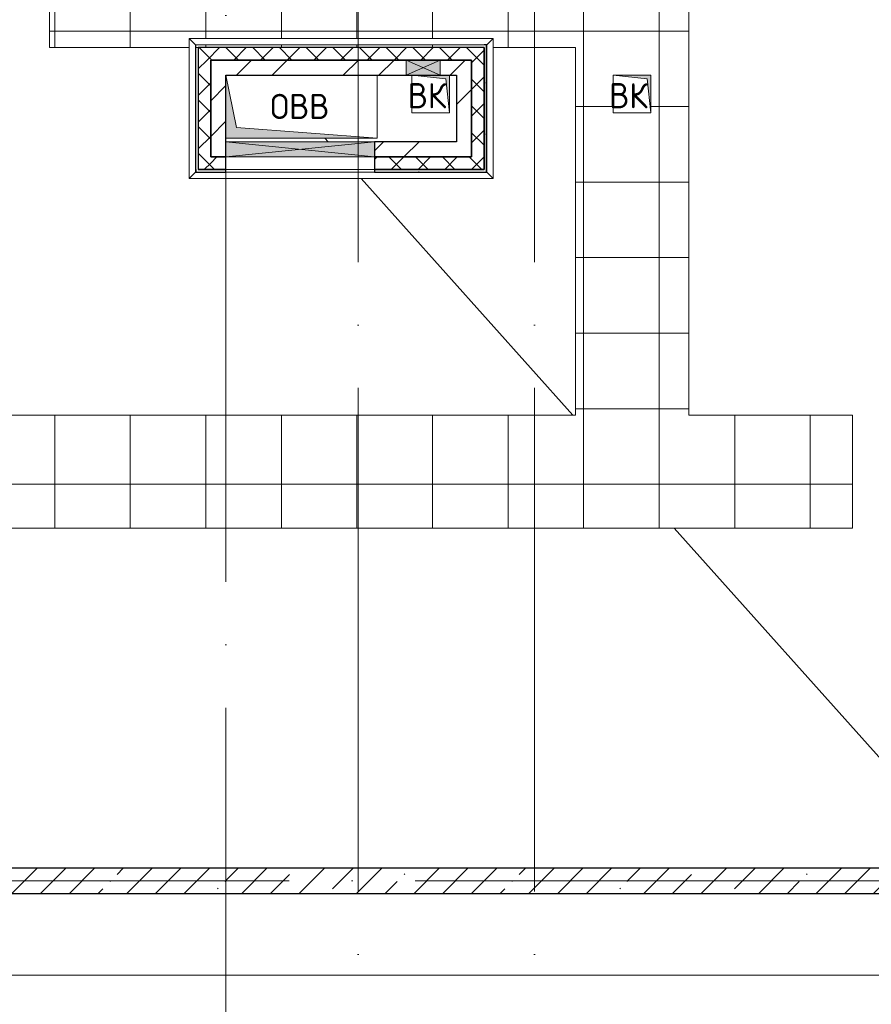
# Model space of a CAD drawing. Header units: millimetres. Extents: x -30540 to 150652, y -11730 to 123410.
# Tile 38 of 113: x 35723 to 42485, y 74469 to 82291. Entities that reach past the tile are written whole.
import ezdxf

# ---------------------------------------------------------------- set-up
doc = ezdxf.new("R2010")
doc.units = ezdxf.units.MM
doc.linetypes.add('ADSK_Линия сетки', pattern=[5000, 4000, -500, 0, -500])
for name, color, linetype, lineweight in [('A-____-NOTE-TEXT', 7, 'Continuous', 18), ('A-FLOR-____-OTLN', 7, 'Continuous', 18), ('A-GENM-____-OTLN', 7, 'Continuous', 18), ('A-GLAZ-____-MCUT', 7, 'Continuous', 9), ('A-GLAZ-____-OTLN', 7, 'Continuous', 18), ('A-ROOF-____-OTLN', 7, 'Continuous', 18), ('A-ROOF-____-PATT', 7, 'Continuous', 18), ('A-WALL-____-MCUT', 7, 'Continuous', 40), ('A-WALL-____-OTLN', 7, 'Continuous', 18), ('A-WALL-____-PATT', 7, 'Continuous', 40), ('I-WALL-____-MCUT', 7, 'Continuous', 40), ('I-WALL-____-OTLN', 7, 'Continuous', 18), ('M-EQPM-____-OTLN', 7, 'Continuous', 18), ('S-GRID-____-OTLN', 7, 'Continuous', 9)]:
    doc.layers.add(name, color=color, linetype=linetype, lineweight=lineweight)
doc.styles.add('GOST Common', font='GOST_Common.ttf', dxfattribs={"height": 200})
pattern_1 = [(45, (0, 0), (-424.264, 424.264), []), (45, (0, 282.8), (-424.264, 424.264), [])]
pattern_2 = [(45, (0, 0), (-106.06602, 106.06602), []), (135, (0, 0), (-106.06602, -106.06602), [])]
pattern_3 = [(0, (0, 0), (406.4, 101.6), [6.706, -298.094, 6.706, -298.094, -1625.6]), (0, (0, 0), (406.4, 101.6), [-609.6, 6.706, -602.894, 6.706, -298.094, -711.2]), (0, (0, 0), (406.4, 101.6), [-1524, 6.706, -196.494, 6.706, -501.294]), (120, (152.4, 50.8), (-291.18818, 301.15272), [6.706, -298.094, 6.706, -298.094, -1625.6]), (120, (152.4, 50.8), (-291.18818, 301.15272), [-609.6, 6.706, -602.894, 6.706, -298.094, -711.2]), (120, (152.4, 50.8), (-291.18818, 301.15272), [-1524, 6.706, -196.494, 6.706, -501.294]), (240, (203.2, 254), (-115.21182, -402.75272), [6.706, -298.094, 6.706, -298.094, -1625.6]), (240, (203.2, 254), (-115.21182, -402.75272), [-609.6, 6.706, -602.894, 6.706, -298.094, -711.2]), (240, (203.2, 254), (-115.21182, -402.75272), [-1524, 6.706, -196.494, 6.706, -501.294])]

# ---------------------------------------------------------------- blocks, each defined once
blk = doc.blocks.new('АР_Канал вертикальный прямоугольный - ОВВ-7241357-Кровля ЭЛ')
at = {"layer": 'M-EQPM-____-OTLN', "lineweight": 13, "true_color": 0xe2e2e2}
blk.add_hatch(color=254, dxfattribs=at).paths.add_polyline_path([(600, -250), (-515, -165), (-600, 250), (-600, -250)])
at = {"layer": 'M-EQPM-____-OTLN', "color": 253, "lineweight": 13, "true_color": 0xaaaaaa}
for p, q in [((-600, 250), (-515, -165)), ((-600, 250), (-515, -165)), ((600, 250), (600, -250)), ((600, -250), (600, 250)), ((-515, -165), (600, -250)), ((-515, -165), (600, -250)), ((600, -250), (-600, -250)), ((600, -250), (-600, -250)), ((-600, -250), (600, -250))]:
    blk.add_line(p, q, dxfattribs=at)
blk = doc.blocks.new('АР_Канал вертикальный прямоугольный - ВК-6784643-Кровля ЭЛ')
at = {"layer": 'M-EQPM-____-OTLN', "lineweight": 13, "true_color": 0xe2e2e2}
blk.add_hatch(color=254, dxfattribs=at).paths.add_polyline_path([(-150, 150), (-150, -150), (150, -150), (-120, -120)])
at = {"layer": 'M-EQPM-____-OTLN', "color": 253, "lineweight": 13, "true_color": 0xaaaaaa}
for p, q in [((-150, 150), (-120, -120)), ((-150, 150), (-120, -120)), ((-150, -150), (-150, 150)), ((-150, 150), (150, 150)), ((-150, -150), (-150, 150)), ((150, 150), (-150, 150)), ((-150, 150), (-150, -150)), ((150, 150), (150, -150)), ((150, -150), (150, 150)), ((150, -150), (-150, -150)), ((150, -150), (-150, -150)), ((-150, -150), (150, -150)), ((-120, -120), (150, -150)), ((-120, -120), (150, -150))]:
    blk.add_line(p, q, dxfattribs=at)
blk = doc.blocks.new('АР_Канал вертикальный прямоугольный - ВК-V37-Кровля ЭЛ')
at = {"layer": 'M-EQPM-____-OTLN', "lineweight": 13, "true_color": 0xe2e2e2}
blk.add_hatch(color=254, dxfattribs=at).paths.add_polyline_path([(-150, 150), (-150, -150), (150, -150), (-120, -120), (-145.3, 107.9)])
at = {"layer": 'M-EQPM-____-OTLN', "color": 253, "lineweight": 13, "true_color": 0xaaaaaa}
for p, q in [((-150, 150), (-120, -120)), ((-150, 150), (-120, -120)), ((-150, -150), (-150, 150)), ((-150, 150), (150, 150)), ((-150, -150), (-150, 150)), ((150, 150), (-150, 150)), ((-150, 150), (-150, -150)), ((150, 150), (150, -150)), ((150, -150), (150, 150)), ((-120, -120), (150, -150)), ((-120, -120), (150, -150))]:
    blk.add_line(p, q, dxfattribs=at)
blk = doc.blocks.new('АР_Отверстие прямоугольное1 - ВК 2-7684283-Кровля ЭЛ')
at = {"layer": 'A-GLAZ-____-OTLN', "lineweight": 13, "true_color": 0xf0f0f0}
blk.add_hatch(color=7, dxfattribs=at).paths.add_polyline_path([(-10, 60), (-10, -60), (260, -60), (260, 60)])
at = {"layer": 'A-GLAZ-____-MCUT', "color": 253, "lineweight": 15, "true_color": 0xaaaaaa}
for p, q in [((-10, 60), (-10, -60)), ((260, 60), (260, -60))]:
    blk.add_line(p, q, dxfattribs=at)
at = {"layer": 'A-GLAZ-____-OTLN', "color": 253, "lineweight": 5, "true_color": 0xaaaaaa}
for p, q in [((260, 60), (-10, -60)), ((-10, 60), (260, -60))]:
    blk.add_line(p, q, dxfattribs=at)
at = {"layer": 'A-GLAZ-____-OTLN', "color": 253, "lineweight": 13, "true_color": 0xaaaaaa}
for p, q in [((260, 60), (-10, 60)), ((-10, 60), (-10, -60)), ((260, -60), (260, 60)), ((-10, -60), (260, -60))]:
    blk.add_line(p, q, dxfattribs=at)
blk = doc.blocks.new('АР_Отверстие прямоугольное - ОВВ-7127062-Кровля ЭЛ')
at = {"layer": 'A-GLAZ-____-OTLN', "lineweight": 13, "true_color": 0xf0f0f0}
blk.add_hatch(color=7, dxfattribs=at).paths.add_polyline_path([(715, 60), (-465, 60), (-465, -60), (715, -60)])
at = {"layer": 'A-GLAZ-____-MCUT', "color": 253, "lineweight": 15, "true_color": 0xaaaaaa}
for p, q in [((-465, 60), (-465, -60)), ((715, 60), (715, -60))]:
    blk.add_line(p, q, dxfattribs=at)
at = {"layer": 'A-GLAZ-____-OTLN', "color": 253, "lineweight": 5, "true_color": 0xaaaaaa}
for p, q in [((715, 60), (-465, -60)), ((-465, 60), (715, -60))]:
    blk.add_line(p, q, dxfattribs=at)
at = {"layer": 'A-GLAZ-____-OTLN', "color": 253, "lineweight": 13, "true_color": 0xaaaaaa}
for p, q in [((715, 60), (-465, 60)), ((-465, 60), (-465, -60)), ((715, -60), (715, 60)), ((-465, -60), (715, -60))]:
    blk.add_line(p, q, dxfattribs=at)
blk = doc.blocks.new('_GM_Dt-St-D_Фартук гнутый из оцинкованной стали_Пристенный_Тип 1__c-верхняя кромка с отгибом_ - ФС-1_3_50х70У100-1_5_t__RAL7016-7323475-Кровля ЭЛ')
at = {"layer": 'A-GENM-____-OTLN', "color": 253, "lineweight": 13, "true_color": 0xaaaaaa}
for p, q in [((0, 50), (2413, 50)), ((50, 0), (0, 50)), ((50, 0), (2363, 0)), ((50, 0), (50, -1.5)), ((2413, 50), (2363, 0)), ((2363, -1.5), (2363, 0)), ((50, -1.5), (2341.5, -1.5))]:
    blk.add_line(p, q, dxfattribs=at)
blk = doc.blocks.new('_GM_Dt-St-D_Фартук гнутый из оцинкованной стали_Пристенный_Тип 1__c-верхняя кромка с отгибом_ - ФС-1_3_50х70У100-1_5_t__RAL7016-V42-Кровля ЭЛ')
at = {"layer": 'A-GENM-____-OTLN', "color": 253, "lineweight": 13, "true_color": 0xaaaaaa}
for p, q in [((50, 1.5), (50, 0)), ((2363, 0), (50, 0)), ((2363, 0), (2363, 1.5)), ((2363, 0), (2413, -50)), ((0, -50), (50, 0)), ((2413, -50), (0, -50))]:
    blk.add_line(p, q, dxfattribs=at)
blk = doc.blocks.new('_GM_Dt-St-D_Фартук гнутый из оцинкованной стали_Пристенный_Тип 1__c-верхняя кромка с отгибом_ - ФС-1_3_50х70У100-1_5_t__RAL7016-V40-Кровля ЭЛ')
at = {"layer": 'A-GENM-____-OTLN', "color": 253, "lineweight": 13, "true_color": 0xaaaaaa}
for p, q in [((0, -50), (50, 0)), ((50, 1.5), (50, 0)), ((1041.5, 1.5), (50, 1.5)), ((1063, 0), (50, 0)), ((1063, 0), (1063, 1.5)), ((1063, 0), (1113, -50)), ((1113, -50), (0, -50))]:
    blk.add_line(p, q, dxfattribs=at)
blk = doc.blocks.new('_GM_Dt-St-D_Фартук гнутый из оцинкованной стали_Пристенный_Тип 1__c-верхняя кромка с отгибом_ - ФС-1_3_50х70У100-1_5_t__RAL7016-V41-Кровля ЭЛ')
at = {"layer": 'A-GENM-____-OTLN', "color": 253, "lineweight": 13, "true_color": 0xaaaaaa}
for p, q in [((0, 50), (1113, 50)), ((50, 0), (0, 50)), ((50, 0), (1063, 0)), ((50, 0), (50, -1.5)), ((1113, 50), (1063, 0)), ((1063, -1.5), (1063, 0))]:
    blk.add_line(p, q, dxfattribs=at)
blk = doc.blocks.new('Наметкина 10_РД_АР_К2_отсоединено_rvt-1-Кровля ЭЛ')
at = {"layer": 'A-ROOF-____-PATT', "lineweight": 5, "true_color": 0xaaaaaa}
h = blk.add_hatch(dxfattribs=at)
h.set_pattern_fill('FP_14', color=253, style=0, pattern_type=2)
h.set_pattern_definition([(0, (0, 0), (0, 600), []), (90, (0, 0), (-600, 4e-14), [])])
h.paths.add_polyline_path([(27769, 76550), (31760.3, 76550), (31760.3, 78250), (42335.3, 78250), (42335.3, 79150), (41035.3, 79150), (41035.3, 82970), (36860.3, 82970), (36860.3, 83378.5), (36788.8, 83378.5), (36788.8, 88221.5), (36860.3, 88221.5), (36860.3, 89378.5), (35063.8, 89378.5), (35063.8, 94501.5), (35113.8, 94451.5), (35115.3, 96920), (35655.3, 96920), (35655.3, 98020), (33835.3, 98020), (33835.3, 89370), (33814.9, 89370), (33814.9, 88528.9), (33809.9, 88484.4), (33795.1, 88442.1), (33771.3, 88404.2), (33758.6, 88391.5), (35360.3, 88391.5), (35360.3, 84915), (34135.3, 84915), (34135.3, 83540.9), (34235.3, 83540.9), (34235.3, 83550), (34535.3, 83550), (34535.3, 83540.9), (35960.3, 83540.9), (35960.3, 82070), (37068.8, 82070), (37068.8, 82141.5), (39481.8, 82141.5), (39481.8, 82070), (40135.3, 82070), (40135.3, 79150), (30710.3, 79150), (30710.3, 77150), (28710.3, 77150), (28710.3, 83250), (27710.3, 83250), (27710.3, 76550)])
h.paths.add_polyline_path([(40705.3, 81550), (40435.3, 81550), (40435.3, 81850), (40735.3, 81850), (40735.3, 81550)])
h.paths.add_polyline_path([(37986.9, 82070), (39410.3, 82070), (39410.3, 82090), (37120.3, 82090), (37120.3, 82070), (37240.3, 82070)])
h.paths.add_polyline_path([(26413.8, 85800), (26413.8, 88391.5), (28235.3, 88391.5), (28235.3, 88420), (29635.3, 88420), (29635.3, 88391.5), (29832.2, 88391.5), (29860.2, 88409.1), (29902.4, 88423.9), (29946.9, 88428.9), (33614.9, 88428.9), (33645.8, 88433.8), (33673.7, 88448), (33695.8, 88470.1), (33710, 88498), (33714.9, 88528.9), (33714.9, 89370), (25505.3, 89370), (25505.3, 85800)])
h.paths.add_polyline_path([(35720.3, 87975), (35470.3, 87975), (35470.3, 88225), (35720.3, 88225), (35720.3, 88200)])
h.paths.add_polyline_path([(36860.3, 88150), (36860.3, 88170), (36840.3, 88170), (36840.3, 88150)])
h.paths.add_polyline_path([(35695.3, 88975), (35470.3, 88975), (35470.3, 89225), (35720.3, 89225), (35720.3, 88975)])
at = {"layer": 'A-WALL-____-PATT', "lineweight": 5, "true_color": 0xaaaaaa}
h = blk.add_hatch(dxfattribs=at)
h.set_pattern_fill('FP_13', color=253, style=0, pattern_type=2)
h.set_pattern_definition(pattern_2)
h.paths.add_polyline_path([(39310.3, 81970), (39310.3, 82070), (37140.3, 82070), (37140.3, 81970), (39060.3, 81970)])
h = blk.add_hatch(dxfattribs=at)
h.set_pattern_fill('FP_13', color=253, style=0, pattern_type=2)
h.set_pattern_definition(pattern_2)
h.paths.add_polyline_path([(39410.3, 81200), (39410.3, 82070), (39310.3, 82070), (39310.3, 81200)])
h = blk.add_hatch(dxfattribs=at)
h.set_pattern_fill('FP_16', color=253, style=0, pattern_type=2)
h.set_pattern_definition(pattern_3)
h.paths.add_polyline_path([(39430.3, 81080), (39430.3, 82090), (39410.3, 82090), (39410.3, 81080)])
h = blk.add_hatch(dxfattribs=at)
h.set_pattern_fill('FP_13', color=253, style=0, pattern_type=2)
h.set_pattern_definition(pattern_2)
h.paths.add_polyline_path([(37240.3, 81100), (37240.3, 81970), (37140.3, 81970), (37140.3, 81100)])
h = blk.add_hatch(dxfattribs=at)
h.set_pattern_fill('FP_12', color=253, style=0, pattern_type=2)
h.set_pattern_definition(pattern_1)
h.paths.add_polyline_path([(37360.3, 81200), (37360.3, 81970), (37240.3, 81970), (37240.3, 81200)])
h = blk.add_hatch(dxfattribs=at)
h.set_pattern_fill('FP_12', color=253, style=0, pattern_type=2)
h.set_pattern_definition(pattern_1)
h.paths.add_polyline_path([(39060.3, 81850), (39190.3, 81850), (39190.3, 81970), (37360.3, 81970), (37360.3, 81850), (38790.3, 81850)])
h = blk.add_hatch(dxfattribs=at)
h.set_pattern_fill('FP_12', color=253, style=0, pattern_type=2)
h.set_pattern_definition(pattern_1)
h.paths.add_polyline_path([(39310.3, 81320), (39310.3, 81970), (39190.3, 81970), (39190.3, 81320)])
h = blk.add_hatch(dxfattribs=at)
h.set_pattern_fill('FP_12', color=253, style=0, pattern_type=2)
h.set_pattern_definition(pattern_1)
h.paths.add_polyline_path([(39310.3, 81200), (39310.3, 81320), (38540.3, 81320), (38540.3, 81200)])
h = blk.add_hatch(dxfattribs=at)
h.set_pattern_fill('FP_13', color=253, style=0, pattern_type=2)
h.set_pattern_definition(pattern_2)
h.paths.add_polyline_path([(39410.3, 81100), (39410.3, 81200), (38540.3, 81200), (38540.3, 81100)])
h.paths.add_polyline_path([(37240.3, 81100), (37360.3, 81100), (37360.3, 81200), (37240.3, 81200)])
h = blk.add_hatch(dxfattribs=at)
h.set_pattern_fill('FP_16', color=253, style=0, pattern_type=2)
h.set_pattern_definition(pattern_3)
h.paths.add_polyline_path([(39410.3, 81080), (39410.3, 81100), (38540.3, 81100), (38540.3, 81080)])
h.paths.add_polyline_path([(37360.3, 81080), (37360.3, 81100), (37120.3, 81100), (37120.3, 81080)])
h = blk.add_hatch(dxfattribs=at)
h.set_pattern_fill('FP_11', color=253, style=0, pattern_type=2)
h.set_pattern_definition([(45, (0, 0), (-228.0985, 228.0985), []), (45, (228.1, 0), (-228.0985, 228.0985), [403.225, -80.645, 6.706, -73.939])])
h.paths.add_polyline_path([(43535.3, 75350), (43535.3, 75550), (24735.3, 75550), (24735.3, 75350), (35943.3, 75350)])
at = {"layer": 'A-FLOR-____-OTLN', "color": 253, "lineweight": 13, "true_color": 0xaaaaaa}
blk.add_line((24085.3, 74700), (44185.3, 74700), dxfattribs=at)
at = {"layer": 'A-ROOF-____-OTLN', "color": 253, "lineweight": 13, "true_color": 0xaaaaaa}
for p, q in [((35960.3, 82070), (35960.3, 83540.9)), ((41035.3, 79150), (41035.3, 82970)), ((35960.3, 82070), (37068.8, 82070)), ((37120.3, 82070), (37140.3, 82070)), ((39481.8, 82070), (40135.3, 82070)), ((40135.3, 82070), (40135.3, 79150)), ((38172.3, 81320), (38145.5, 81350)), ((40114, 79150), (38433.1, 81028.5)), ((30710.3, 79150), (40135.3, 79150)), ((41035.3, 79150), (42335.3, 79150)), ((42335.3, 79150), (42335.3, 78250)), ((42335.3, 78250), (31760.3, 78250)), ((43335.3, 75550), (40919.3, 78250))]:
    blk.add_line(p, q, dxfattribs=at)
at = {"layer": 'A-WALL-____-MCUT', "color": 253, "lineweight": 30, "true_color": 0xaaaaaa}
for p, q in [((38790.3, 82070), (37140.3, 82070)), ((37140.3, 82070), (37140.3, 81970)), ((39060.3, 82070), (38790.3, 82070)), ((39310.3, 82070), (39060.3, 82070)), ((39410.3, 82070), (39310.3, 82070)), ((39430.3, 82090), (39410.3, 82090)), ((39410.3, 81200), (39410.3, 82070)), ((39410.3, 82070), (39410.3, 81100)), ((39430.3, 81080), (39430.3, 82090)), ((37140.3, 81970), (37140.3, 81100)), ((37240.3, 81970), (38790.3, 81970)), ((37240.3, 81200), (37240.3, 81970)), ((38790.3, 81970), (39060.3, 81970)), ((39060.3, 81970), (39310.3, 81970)), ((39310.3, 81970), (39310.3, 81200)), ((37360.3, 81200), (37240.3, 81200)), ((37360.3, 81100), (37360.3, 81200)), ((39310.3, 81200), (38540.3, 81200)), ((38540.3, 81200), (38540.3, 81100)), ((39410.3, 81100), (39410.3, 81200)), ((37120.3, 81100), (37120.3, 81080)), ((37120.3, 81080), (37360.3, 81080)), ((37140.3, 81100), (37240.3, 81100)), ((37360.3, 81100), (37140.3, 81100)), ((37240.3, 81100), (37360.3, 81100)), ((37360.3, 81080), (37360.3, 81100)), ((38540.3, 81100), (39410.3, 81100)), ((39410.3, 81100), (38540.3, 81100)), ((38540.3, 81100), (38540.3, 81080)), ((38540.3, 81080), (39410.3, 81080)), ((39410.3, 81080), (39430.3, 81080)), ((43335.3, 75550), (24935.3, 75550)), ((24735.3, 75350), (43535.3, 75350))]:
    blk.add_line(p, q, dxfattribs=at)
at = {"layer": 'A-WALL-____-OTLN', "color": 253, "lineweight": 13, "true_color": 0xaaaaaa}
for p, q in [((37360.3, 81100), (37360.3, 81200)), ((37360.3, 81200), (38540.3, 81200)), ((38540.3, 81200), (38540.3, 81100)), ((38540.3, 81100), (37360.3, 81100)), ((37360.3, 81100), (38540.3, 81100)), ((38540.3, 81080), (37360.3, 81080))]:
    blk.add_line(p, q, dxfattribs=at)
at = {"layer": 'I-WALL-____-MCUT', "color": 253, "lineweight": 30, "true_color": 0xaaaaaa}
for p, q in [((37240.3, 81970), (37240.3, 81200)), ((37360.3, 81970), (37240.3, 81970)), ((38790.3, 81970), (37360.3, 81970)), ((39060.3, 81970), (38790.3, 81970)), ((39190.3, 81970), (39060.3, 81970)), ((39310.3, 81970), (39190.3, 81970)), ((39310.3, 81320), (39310.3, 81970)), ((37360.3, 81320), (37360.3, 81850)), ((37360.3, 81850), (38790.3, 81850)), ((38790.3, 81850), (39060.3, 81850)), ((39060.3, 81850), (39190.3, 81850)), ((39190.3, 81850), (39190.3, 81320)), ((37360.3, 81200), (37360.3, 81320)), ((39190.3, 81320), (38540.3, 81320)), ((38540.3, 81320), (38540.3, 81200)), ((39310.3, 81200), (39310.3, 81320)), ((37240.3, 81200), (37360.3, 81200)), ((38540.3, 81200), (39310.3, 81200))]:
    blk.add_line(p, q, dxfattribs=at)
at = {"layer": 'I-WALL-____-OTLN', "color": 253, "lineweight": 13, "true_color": 0xaaaaaa}
for p, q in [((37360.3, 81200), (37360.3, 81320)), ((37360.3, 81320), (38540.3, 81320)), ((38540.3, 81200), (38540.3, 81320)), ((38540.3, 81200), (37360.3, 81200))]:
    blk.add_line(p, q, dxfattribs=at)
at = {"layer": 'A-GENM-____-OTLN', "color": 253, "lineweight": 13, "true_color": 0xaaaaaa}
for name, p in [('_GM_Dt-St-D_Фартук гнутый из оцинкованной стали_Пристенный_Тип 1__c-верхняя кромка с отгибом_ - ФС-1_3_50х70У100-1_5_t__RAL7016-7323475-Кровля ЭЛ', (37068.8, 82091.5)), ('_GM_Dt-St-D_Фартук гнутый из оцинкованной стали_Пристенный_Тип 1__c-верхняя кромка с отгибом_ - ФС-1_3_50х70У100-1_5_t__RAL7016-V42-Кровля ЭЛ', (37068.8, 81078.5))]:
    blk.add_blockref(name, p, dxfattribs=at)
for name, p, rotation in [('_GM_Dt-St-D_Фартук гнутый из оцинкованной стали_Пристенный_Тип 1__c-верхняя кромка с отгибом_ - ФС-1_3_50х70У100-1_5_t__RAL7016-V40-Кровля ЭЛ', (37118.8, 82141.5), 269.999999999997), ('_GM_Dt-St-D_Фартук гнутый из оцинкованной стали_Пристенный_Тип 1__c-верхняя кромка с отгибом_ - ФС-1_3_50х70У100-1_5_t__RAL7016-V41-Кровля ЭЛ', (39431.8, 82141.5), 270.000000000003)]:
    blk.add_blockref(name, p, dxfattribs=dict(at, rotation=rotation))
at = {"layer": 'A-GLAZ-____-OTLN', "color": 253, "lineweight": 13, "true_color": 0xaaaaaa, "rotation": 180}
for name, p in [('АР_Отверстие прямоугольное1 - ВК 2-7684283-Кровля ЭЛ', (39050.3, 81910)), ('АР_Отверстие прямоугольное - ОВВ-7127062-Кровля ЭЛ', (38075.3, 81260))]:
    blk.add_blockref(name, p, dxfattribs=at)
at = {"layer": 'M-EQPM-____-OTLN', "color": 253, "lineweight": 13, "true_color": 0xaaaaaa}
blk.add_blockref('АР_Канал вертикальный прямоугольный - ОВВ-7241357-Кровля ЭЛ', (37960.3, 81600), dxfattribs=at)
at = {"layer": 'M-EQPM-____-OTLN', "color": 253, "lineweight": 13, "true_color": 0xaaaaaa, "rotation": 180}
for name, p in [('АР_Канал вертикальный прямоугольный - ВК-V37-Кровля ЭЛ', (38985.3, 81700)), ('АР_Канал вертикальный прямоугольный - ВК-6784643-Кровля ЭЛ', (40585.3, 81700))]:
    blk.add_blockref(name, p, dxfattribs=at)
at = {"layer": 'A-____-NOTE-TEXT', "color": 253, "lineweight": 5, "true_color": 0xaaaaaa, "char_height": 200, "attachment_point": 1, "style": 'GOST Common'}
for s, insert, width in [('ВК', (38803.5, 81787.2), 400.844), ('ВК', (40403.5, 81787.2), 400.844), ('ОВВ', (37712.1, 81701.2), 609.282)]:
    blk.add_mtext(s, dxfattribs=dict(at, insert=insert, width=width))

msp = doc.modelspace()

# ---------------------------------------------------------------- linework, layer by layer
at = {"layer": 'S-GRID-____-OTLN', "color": 253, "linetype": 'ADSK_Линия сетки', "true_color": 0xaaaaaa}
for p, q in [((37360.3, 67824.7), (37360.3, 122287.9)), ((38410.3, 70364.7), (38410.3, 122287.9)), ((39810.3, 70364.7), (39810.3, 122287.9)), ((67863.4, 75450), (9800.2, 75450))]:
    msp.add_line(p, q, dxfattribs=at)

# ---------------------------------------------------------------- block references
at = {"lineweight": 5}
msp.add_blockref('Наметкина 10_РД_АР_К2_отсоединено_rvt-1-Кровля ЭЛ', (0, 0), dxfattribs=at)

doc.saveas('drawing.dxf')
